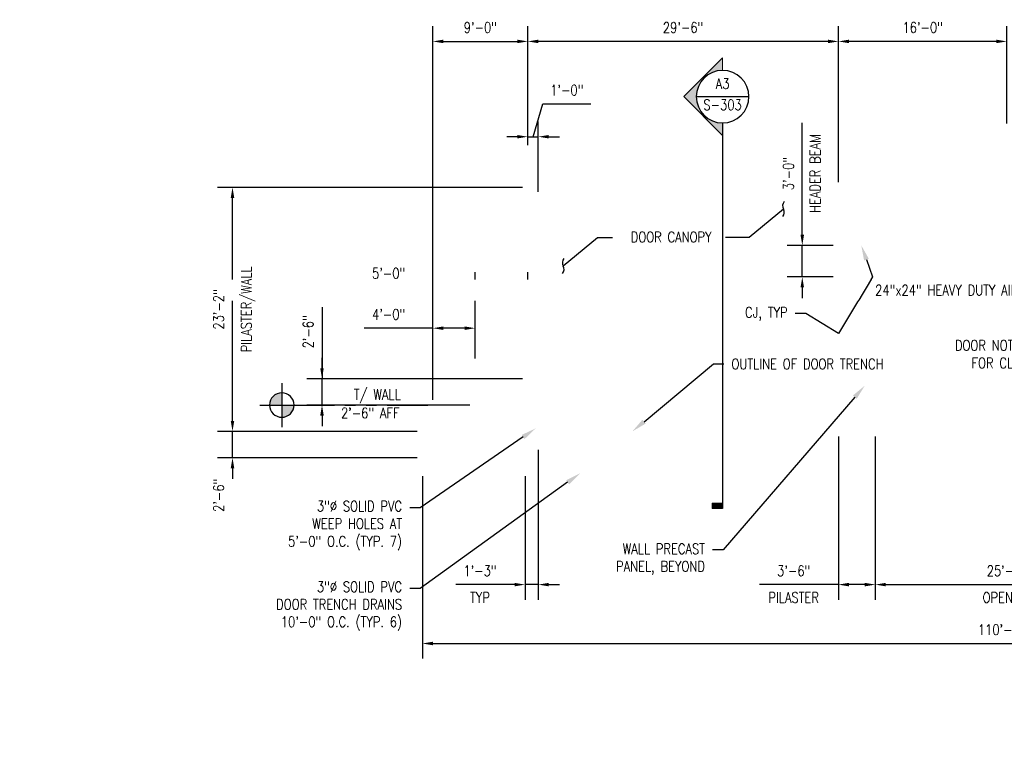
# Model space of a CAD drawing. Header units: inches. Extents: x -23263 to 12194, y -1275 to 507.
# Tile 6 of 8: x -1125 to -3, y -367 to 469. Entities that reach past the tile are written whole.
import ezdxf
from ezdxf import colors
from ezdxf.entities.mleader import LeaderData, LeaderLine
from ezdxf.enums import TextEntityAlignment as Align
from ezdxf.math import Vec2, Vec3

# ---------------------------------------------------------------- set-up
doc = ezdxf.new("R2010")
doc.units = ezdxf.units.IN
doc.header["$MEASUREMENT"] = 0
doc.linetypes.add('PHANTOM2', pattern=[1.25, 0.625, -0.125, 0.125, -0.125, 0.125, -0.125])
doc.layers.add('S-ANNO-DIMS', color=1, linetype='Continuous')
doc.layers.add('S-ANNO-TEXT', color=2, linetype='Continuous')
doc.layers.add('S-ANNO-SYMB', color=2, linetype='Continuous', lineweight=25)
doc.styles.add('Annotative', font='romans.shx', dxfattribs={"width": 0.8, "height": 0.125})
doc.styles.add('HDRSTD', font='romans.shx', dxfattribs={"height": 3})
doc.styles.get("Standard").update_dxf_attribs({"font": 'romans.shx', "width": 0.8})
doc.dimstyles.new('Annotative', dxfattribs={"dimscale": 0, "dimtxt": 0.125, "dimasz": 0.125, "dimexe": 0.179688, "dimexo": 0.0625, "dimgap": 0.09, "dimtad": 1, "dimdec": 3, "dimzin": 3, "dimdsep": 46, "dimlunit": 4, "dimtxsty": 'Annotative', "dimcen": 0.09, "dimclrt": 2, "dimazin": 2, "dimtfac": 1, "dimtdec": 3, "dimtmove": 1, "dimatfit": 3, "dimfxl": 1, "dimtfill": 1, "dimfrac": 2, "dimtolj": 1, "dimtzin": 0, "dimarcsym": 0})

# ---------------------------------------------------------------- blocks, each defined once
blk = doc.blocks.new('*D7')
at = {"layer": 'Defpoints', "color": 0, "transparency": 16777216}
for p in [(654, -30), (-666, -45), (654, -241.7)]:
    blk.add_point(p, dxfattribs=at)
at = {"layer": 'S-ANNO-DIMS', "color": 0, "lineweight": -2, "transparency": 16777216}
for p, q in [((654, -36), (654, -258.9)), ((-666, -51), (-666, -258.9)), ((-654, -241.7), (642, -241.7))]:
    blk.add_line(p, q, dxfattribs=at)
at = {"layer": 'S-ANNO-DIMS', "color": 0, "transparency": 16777216}
for points in [[(-654, -239.7), (-654, -243.7), (-666, -241.7)], [(642, -239.7), (642, -243.7), (654, -241.7)]]:
    blk.add_solid(points, dxfattribs=at)
at = {"layer": 'S-ANNO-DIMS', "color": 2, "transparency": 16777216, "insert": (-6, -225.9), "char_height": 12, "attachment_point": 5, "style": 'Annotative', "bg_fill": 3, "box_fill_scale": 1.25, "bg_fill_color": 256, "bg_fill_true_color": 13158600, "bg_fill_transparency": 0}
blk.add_mtext('\\A1;110\'-0"', dxfattribs=at)
blk = doc.blocks.new('*D8')
at = {"layer": 'Defpoints', "color": 0, "transparency": 16777216}
for p in [(-150, 0), (150, 0), (150, -174.6)]:
    blk.add_point(p, dxfattribs=at)
at = {"layer": 'S-ANNO-DIMS', "color": 0, "lineweight": -2, "transparency": 16777216}
for p, q in [((-150, -6), (-150, -191.9)), ((150, -6), (150, -191.9)), ((-138, -174.6), (138, -174.6))]:
    blk.add_line(p, q, dxfattribs=at)
at = {"layer": 'S-ANNO-DIMS', "color": 0, "transparency": 16777216}
for points in [[(-138, -172.6), (-138, -176.6), (-150, -174.6)], [(138, -172.6), (138, -176.6), (150, -174.6)]]:
    blk.add_solid(points, dxfattribs=at)
at = {"layer": 'S-ANNO-DIMS', "color": 2, "transparency": 16777216, "char_height": 12, "attachment_point": 5, "style": 'Annotative', "bg_fill": 3, "box_fill_scale": 1.25, "bg_fill_color": 256, "bg_fill_true_color": 13158600, "bg_fill_transparency": 0}
for s, insert in [('\\A1;25\'-0"', (0, -158.9)), ('\\A1;OPENING', (0, -189.3))]:
    blk.add_mtext(s, dxfattribs=dict(at, insert=insert))
blk = doc.blocks.new('*D13')
at = {"layer": 'Defpoints', "color": 0, "transparency": 16777216}
for p in [(-192, 444.4), (0, 344.8), (-192, 278)]:
    blk.add_point(p, dxfattribs=at)
at = {"layer": 'S-ANNO-DIMS', "color": 0, "lineweight": -2, "transparency": 16777216}
for p, q in [((-192, 284), (-192, 461.6)), ((0, 350.8), (0, 461.6)), ((-12, 444.4), (-180, 444.4))]:
    blk.add_line(p, q, dxfattribs=at)
at = {"layer": 'S-ANNO-DIMS', "color": 0, "transparency": 16777216}
for points in [[(-180, 446.4), (-180, 442.4), (-192, 444.4)], [(-12, 446.4), (-12, 442.4), (0, 444.4)]]:
    blk.add_solid(points, dxfattribs=at)
at = {"layer": 'S-ANNO-DIMS', "color": 2, "transparency": 16777216, "insert": (-96, 460.2), "char_height": 12, "attachment_point": 5, "style": 'Annotative', "bg_fill": 3, "box_fill_scale": 1.25, "bg_fill_color": 256, "bg_fill_true_color": 13158600, "bg_fill_transparency": 0}
blk.add_mtext('\\A1;16\'-0"', dxfattribs=at)
blk = doc.blocks.new('*D14')
at = {"layer": 'Defpoints', "color": 0, "transparency": 16777216}
for p in [(-546, 444.4), (-546, 320), (-192, 278)]:
    blk.add_point(p, dxfattribs=at)
at = {"layer": 'S-ANNO-DIMS', "color": 0, "lineweight": -2, "transparency": 16777216}
for p, q in [((-546, 326), (-546, 461.6)), ((-192, 284), (-192, 461.6)), ((-204, 444.4), (-534, 444.4))]:
    blk.add_line(p, q, dxfattribs=at)
at = {"layer": 'S-ANNO-DIMS', "color": 0, "transparency": 16777216}
for points in [[(-534, 446.4), (-534, 442.4), (-546, 444.4)], [(-204, 446.4), (-204, 442.4), (-192, 444.4)]]:
    blk.add_solid(points, dxfattribs=at)
at = {"layer": 'S-ANNO-DIMS', "color": 2, "transparency": 16777216, "insert": (-369, 460.2), "char_height": 12, "attachment_point": 5, "style": 'Annotative', "bg_fill": 3, "box_fill_scale": 1.25, "bg_fill_color": 256, "bg_fill_true_color": 13158600, "bg_fill_transparency": 0}
blk.add_mtext('\\A1;29\'-6"', dxfattribs=at)
blk = doc.blocks.new('*D15')
at = {"layer": 'Defpoints', "color": 0, "transparency": 16777216}
for p in [(-654, 117.6), (-606, 77), (-654, 30)]:
    blk.add_point(p, dxfattribs=at)
at = {"layer": 'S-ANNO-DIMS', "color": 0, "lineweight": -2, "transparency": 16777216}
for p, q in [((-654, 36), (-654, 134.8)), ((-606, 83), (-606, 134.8)), ((-654, 117.6), (-732.5, 117.6)), ((-618, 117.6), (-642, 117.6))]:
    blk.add_line(p, q, dxfattribs=at)
at = {"layer": 'S-ANNO-DIMS', "color": 0, "transparency": 16777216}
for points in [[(-642, 119.6), (-642, 115.6), (-654, 117.6)], [(-618, 119.6), (-618, 115.6), (-606, 117.6)]]:
    blk.add_solid(points, dxfattribs=at)
at = {"layer": 'S-ANNO-DIMS', "color": 2, "transparency": 16777216, "insert": (-704.5, 133.3), "char_height": 12, "attachment_point": 5, "style": 'Annotative', "bg_fill": 3, "box_fill_scale": 1.25, "bg_fill_color": 256, "bg_fill_true_color": 13158600, "bg_fill_transparency": 0}
blk.add_mtext('\\A1;4\'-0"', dxfattribs=at)
blk = doc.blocks.new('*D16')
at = {"layer": 'Defpoints', "color": 0, "transparency": 16777216}
for p in [(-546, 164.4), (-546, 154.3), (-606, 77)]:
    blk.add_point(p, dxfattribs=at)
at = {"layer": 'S-ANNO-DIMS', "color": 0, "lineweight": -2, "transparency": 16777216}
for p, q in [((-606, 83), (-606, 181.6)), ((-546, 160.3), (-546, 181.6)), ((-732.5, 164.4), (-606, 164.4)), ((-594, 164.4), (-558, 164.4))]:
    blk.add_line(p, q, dxfattribs=at)
at = {"layer": 'S-ANNO-DIMS', "color": 0, "transparency": 16777216}
for points in [[(-594, 166.4), (-594, 162.4), (-606, 164.4)], [(-558, 166.4), (-558, 162.4), (-546, 164.4)]]:
    blk.add_solid(points, dxfattribs=at)
at = {"layer": 'S-ANNO-DIMS', "color": 2, "transparency": 16777216, "insert": (-704.5, 180.2), "char_height": 12, "attachment_point": 5, "style": 'Annotative', "bg_fill": 3, "box_fill_scale": 1.25, "bg_fill_color": 256, "bg_fill_true_color": 13158600, "bg_fill_transparency": 0}
blk.add_mtext('\\A1;5\'-0"', dxfattribs=at)
blk = doc.blocks.new('*D17')
at = {"layer": 'Defpoints', "color": 0, "transparency": 16777216}
for p in [(-192, 0), (-150, 0), (-192, -174.6)]:
    blk.add_point(p, dxfattribs=at)
at = {"layer": 'S-ANNO-DIMS', "color": 0, "lineweight": -2, "transparency": 16777216}
for p, q in [((-192, -6), (-192, -191.9)), ((-150, -6), (-150, -191.9)), ((-192, -174.6), (-282.1, -174.6)), ((-162, -174.6), (-180, -174.6))]:
    blk.add_line(p, q, dxfattribs=at)
at = {"layer": 'S-ANNO-DIMS', "color": 0, "transparency": 16777216}
for points in [[(-180, -172.6), (-180, -176.6), (-192, -174.6)], [(-162, -172.6), (-162, -176.6), (-150, -174.6)]]:
    blk.add_solid(points, dxfattribs=at)
at = {"layer": 'S-ANNO-DIMS', "color": 2, "transparency": 16777216, "char_height": 12, "attachment_point": 5, "style": 'Annotative', "bg_fill": 3, "box_fill_scale": 1.25, "bg_fill_color": 256, "bg_fill_true_color": 13158600, "bg_fill_transparency": 0}
for s, insert in [('\\A1;3\'-6"', (-243, -158.9)), ('\\A1;PILASTER', (-243, -189.3))]:
    blk.add_mtext(s, dxfattribs=dict(at, insert=insert))
blk = doc.blocks.new('*D44')
at = {"layer": 'Defpoints', "color": 0, "transparency": 16777216}
for p in [(-233.2, 212), (-192, 212), (-192, 176)]:
    blk.add_point(p, dxfattribs=at)
at = {"layer": 'S-ANNO-DIMS', "color": 0, "lineweight": -2, "transparency": 16777216}
for p, q in [((-233.2, 224), (-233.2, 351.6)), ((-198, 212), (-250.4, 212)), ((-233.2, 176), (-233.2, 212)), ((-198, 176), (-250.4, 176)), ((-233.2, 164), (-233.2, 152))]:
    blk.add_line(p, q, dxfattribs=at)
at = {"layer": 'S-ANNO-DIMS', "color": 0, "transparency": 16777216}
for points in [[(-235.2, 224), (-231.2, 224), (-233.2, 212)], [(-235.2, 164), (-231.2, 164), (-233.2, 176)]]:
    blk.add_solid(points, dxfattribs=at)
at = {"layer": 'S-ANNO-DIMS', "color": 2, "transparency": 16777216, "insert": (-249, 293.8), "char_height": 12, "attachment_point": 5, "rotation": 90, "style": 'Annotative', "bg_fill": 3, "box_fill_scale": 1.25, "bg_fill_color": 256, "bg_fill_true_color": 13158600, "bg_fill_transparency": 0}
blk.add_mtext('\\A1;3\'-0"', dxfattribs=at)
at = {"layer": 'S-ANNO-DIMS', "color": 2, "transparency": 16777216, "insert": (-218.6, 293.8), "char_height": 12, "attachment_point": 5, "rotation": 90, "style": 'Annotative', "bg_fill": 3, "box_fill_scale": 1.25, "bg_fill_color": 256, "bg_fill_true_color": 13158600, "bg_fill_transparency": 0}
blk.add_mtext('\\A1;HEADER BEAM', dxfattribs=at)
blk = doc.blocks.new('*D19')
at = {"layer": 'Defpoints', "color": 0, "transparency": 16777216}
for p in [(-882.4, 278), (-546, 278), (-666, 0)]:
    blk.add_point(p, dxfattribs=at)
at = {"layer": 'S-ANNO-DIMS', "color": 0, "lineweight": -2, "transparency": 16777216}
for p, q in [((-552, 278), (-899.6, 278)), ((-882.4, 12), (-882.4, 266)), ((-672, 0), (-899.6, 0))]:
    blk.add_line(p, q, dxfattribs=at)
at = {"layer": 'S-ANNO-DIMS', "color": 0, "transparency": 16777216}
for points in [[(-884.4, 266), (-880.4, 266), (-882.4, 278)], [(-884.4, 12), (-880.4, 12), (-882.4, 0)]]:
    blk.add_solid(points, dxfattribs=at)
at = {"layer": 'S-ANNO-DIMS', "color": 2, "transparency": 16777216, "char_height": 12, "attachment_point": 5, "rotation": 90, "style": 'Annotative', "bg_fill": 3, "box_fill_scale": 1.25, "bg_fill_color": 256, "bg_fill_true_color": 13158600, "bg_fill_transparency": 0}
for s, insert in [('\\A1;PILASTER/WALL', (-864.6, 139)), ('\\A1;23\'-2"', (-898.2, 139))]:
    blk.add_mtext(s, dxfattribs=dict(at, insert=insert))
blk = doc.blocks.new('*U28')
h = blk.add_hatch(color=256)
h.paths.add_polyline_path([(1.649, 0), (1.794, 0), (1.794, -0.145, -0.414214)])
h.paths.add_polyline_path([(1.794, 0.145, -0.414214), (1.939, 0), (1.794, 0)])
for p, q in [((1.794, 0.261), (1.794, -0.261)), ((2.055, 0), (1.533, 0))]:
    blk.add_line(p, q)
at = {"linetype": 'PHANTOM2'}
blk.add_line((1.794, 0), (0.062, 0), dxfattribs=at)
blk.add_circle((1.794, 0), 0.145)
for tag, p in [('RLINE_1', (0.297, 0.25)), ('RLINE_2', (0.297, 0.062)), ('RLINE_3', (0.297, -0.156))]:
    blk.add_attdef(tag, p, '', height=0.1)
blk = doc.blocks.new('_Integral')
at = {"color": 0, "linetype": 'ByBlock', "lineweight": -2}
for centre, start, end in [((0.445, -0.091), 102, 168), ((-0.445, 0.091), 282, 348)]:
    blk.add_arc(centre, 0.454, start, end, dxfattribs=at)
blk = doc.blocks.new('ELEVARROW')
at = {"lineweight": 9}
h = blk.add_hatch(color=256, dxfattribs=at)
edge = h.paths.add_edge_path(flags=0)
edge.add_line((0.46, 0), (0.312, 0))
edge.add_arc((0, 0), 0.312, 360, 540)
edge.add_line((-0.313, 0), (-0.46, 0))
edge.add_line((-0.46, 0), (0, 0.46))
edge.add_line((0, 0.46), (0.46, 0))
at = {"lineweight": 13}
blk.add_lwpolyline([(-0.46, 0), (-0.312, 0, -1), (0.312, 0), (0.46, 0), (0, 0.46)], format="xyb", close=True, dxfattribs=at)
blk = doc.blocks.new('Sectrinew')
at = {"lineweight": 9}
blk.add_hatch(color=256, dxfattribs=at).paths.add_polyline_path([(0, 0.125), (0, 0), (-0.0625, 0), (-0.0625, 0.125)], flags=0)
for p, q in [((0, 0.125), (-0.0625, 0.125)), ((-0.0625, 0.125), (-0.0625, 0)), ((0, 0), (0, 0.125)), ((-0.0625, 0), (0, 0))]:
    blk.add_line(p, q, dxfattribs=at)
blk = doc.blocks.new('*U34')
at = {"layer": 'S-ANNO-SYMB'}
for p, q in [((-0.312, 0), (0.312, 0)), ((0, -0.312), (0, -4.889))]:
    blk.add_line(p, q, dxfattribs=at)
blk.add_ellipse((0, 0), major_axis=(-0.221, 0.221), ratio=1, start_param=5.497787, end_param=11.780972, dxfattribs=at)
at = {"layer": 'S-ANNO-SYMB', "zscale": 0.03125, "rotation": 90.00000000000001}
blk.add_blockref('ELEVARROW', (0, 0), dxfattribs=at)
at = {"layer": 'S-ANNO-SYMB', "xscale": -1, "zscale": 0.03125, "rotation": 89.99999999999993}
blk.add_blockref('Sectrinew', (0, -4.889), dxfattribs=at)
at = {"layer": 'S-ANNO-TEXT', "style": 'HDRSTD'}
for tag, p in [('DET_NO', (0, 0.091)), ('REFSHT', (0, -0.096))]:
    blk.add_attdef(tag, text='', height=0.1, dxfattribs=at).set_placement(p, align=Align.MIDDLE_CENTER)
blk = doc.blocks.new('*D36')
at = {"layer": 'Defpoints', "color": 0, "transparency": 16777216}
for p in [(-666, 0), (-882.4, 0), (-666, -30)]:
    blk.add_point(p, dxfattribs=at)
at = {"layer": 'S-ANNO-DIMS', "color": 0, "lineweight": -2, "transparency": 16777216}
for p, q in [((-882.4, 12), (-882.4, 24)), ((-672, 0), (-899.6, 0)), ((-882.4, -30), (-882.4, 0)), ((-672, -30), (-899.6, -30)), ((-882.4, -42), (-882.4, -54))]:
    blk.add_line(p, q, dxfattribs=at)
at = {"layer": 'S-ANNO-DIMS', "color": 0, "transparency": 16777216}
for points in [[(-884.4, 12), (-880.4, 12), (-882.4, 0)], [(-884.4, -42), (-880.4, -42), (-882.4, -30)]]:
    blk.add_solid(points, dxfattribs=at)
at = {"layer": 'S-ANNO-DIMS', "color": 2, "transparency": 16777216, "insert": (-898.2, -72.9), "char_height": 12, "attachment_point": 5, "rotation": 90, "style": 'Annotative', "bg_fill": 3, "box_fill_scale": 1.25, "bg_fill_color": 256, "bg_fill_true_color": 13158600, "bg_fill_transparency": 0}
blk.add_mtext('\\A1;2\'-6"', dxfattribs=at)
blk = doc.blocks.new('*D40')
at = {"layer": 'Defpoints', "color": 0, "transparency": 16777216}
for p in [(-546, 444.4), (-546, 320), (-654, 30)]:
    blk.add_point(p, dxfattribs=at)
at = {"layer": 'S-ANNO-DIMS', "color": 0, "lineweight": -2, "transparency": 16777216}
for p, q in [((-654, 36), (-654, 461.6)), ((-546, 326), (-546, 461.6)), ((-642, 444.4), (-558, 444.4))]:
    blk.add_line(p, q, dxfattribs=at)
at = {"layer": 'S-ANNO-DIMS', "color": 0, "transparency": 16777216}
for points in [[(-642, 446.4), (-642, 442.4), (-654, 444.4)], [(-558, 446.4), (-558, 442.4), (-546, 444.4)]]:
    blk.add_solid(points, dxfattribs=at)
at = {"layer": 'S-ANNO-DIMS', "color": 2, "transparency": 16777216, "insert": (-600, 460.2), "char_height": 12, "attachment_point": 5, "style": 'Annotative', "bg_fill": 3, "box_fill_scale": 1.25, "bg_fill_color": 256, "bg_fill_true_color": 13158600, "bg_fill_transparency": 0}
blk.add_mtext('\\A1;9\'-0"', dxfattribs=at)
blk = doc.blocks.new('*D43')
at = {"layer": 'Defpoints', "color": 0, "transparency": 16777216}
for p in [(-534, 335.8), (-546, 320), (-534, 267)]:
    blk.add_point(p, dxfattribs=at)
at = {"layer": 'S-ANNO-DIMS', "color": 0, "lineweight": -2, "transparency": 16777216}
for p, q in [((-540, 335.8), (-528.8, 373.2)), ((-528.8, 373.2), (-474, 373.2)), ((-546, 326), (-546, 353.1)), ((-534, 273), (-534, 353.1)), ((-558, 335.8), (-570, 335.8)), ((-546, 335.8), (-534, 335.8)), ((-546, 335.8), (-534, 335.8)), ((-522, 335.8), (-510, 335.8))]:
    blk.add_line(p, q, dxfattribs=at)
at = {"layer": 'S-ANNO-DIMS', "color": 0, "transparency": 16777216}
for points in [[(-558, 337.8), (-558, 333.8), (-546, 335.8)], [(-522, 337.8), (-522, 333.8), (-534, 335.8)]]:
    blk.add_solid(points, dxfattribs=at)
at = {"layer": 'S-ANNO-DIMS', "color": 2, "transparency": 16777216, "insert": (-501.4, 388.9), "char_height": 12, "attachment_point": 5, "style": 'Annotative', "bg_fill": 3, "box_fill_scale": 1.25, "bg_fill_color": 256, "bg_fill_true_color": 13158600, "bg_fill_transparency": 0}
blk.add_mtext('\\A1;1\'-0"', dxfattribs=at)
blk = doc.blocks.new('*D45')
at = {"layer": 'Defpoints', "color": 0, "transparency": 16777216}
for p in [(-780.4, 60), (-546, 60), (-606, 30)]:
    blk.add_point(p, dxfattribs=at)
at = {"layer": 'S-ANNO-DIMS', "color": 0, "lineweight": -2, "transparency": 16777216}
for p, q in [((-780.4, 141.6), (-780.4, 60)), ((-780.4, 72), (-780.4, 84)), ((-552, 60), (-797.7, 60)), ((-780.4, 30), (-780.4, 60)), ((-780.4, 30), (-780.4, 60)), ((-612, 30), (-797.7, 30)), ((-780.4, 18), (-780.4, 6))]:
    blk.add_line(p, q, dxfattribs=at)
at = {"layer": 'S-ANNO-DIMS', "color": 0, "transparency": 16777216}
for points in [[(-782.4, 72), (-778.4, 72), (-780.4, 60)], [(-782.4, 18), (-778.4, 18), (-780.4, 30)]]:
    blk.add_solid(points, dxfattribs=at)
at = {"layer": 'S-ANNO-DIMS', "color": 2, "transparency": 16777216, "insert": (-796.2, 113.5), "char_height": 12, "attachment_point": 5, "rotation": 90, "style": 'Annotative', "bg_fill": 3, "box_fill_scale": 1.25, "bg_fill_color": 256, "bg_fill_true_color": 13158600, "bg_fill_transparency": 0}
blk.add_mtext('\\A1;2\'-6"', dxfattribs=at)
blk = doc.blocks.new('*D46')
at = {"layer": 'Defpoints', "color": 0, "transparency": 16777216}
for p in [(-534, -15), (-549, -45), (-549, -174.6)]:
    blk.add_point(p, dxfattribs=at)
at = {"layer": 'S-ANNO-DIMS', "color": 0, "lineweight": -2, "transparency": 16777216}
for p, q in [((-534, -21), (-534, -191.9)), ((-549, -51), (-549, -191.9)), ((-561, -174.6), (-627.8, -174.6)), ((-534, -174.6), (-549, -174.6)), ((-522, -174.6), (-510, -174.6))]:
    blk.add_line(p, q, dxfattribs=at)
at = {"layer": 'S-ANNO-DIMS', "color": 0, "transparency": 16777216}
for points in [[(-561, -172.6), (-561, -176.6), (-549, -174.6)], [(-522, -172.6), (-522, -176.6), (-534, -174.6)]]:
    blk.add_solid(points, dxfattribs=at)
at = {"layer": 'S-ANNO-DIMS', "color": 2, "transparency": 16777216, "char_height": 12, "attachment_point": 5, "style": 'Annotative', "bg_fill": 3, "box_fill_scale": 1.25, "bg_fill_color": 256, "bg_fill_true_color": 13158600, "bg_fill_transparency": 0}
for s, insert in [('\\A1;1\'-3"', (-600.4, -158.9)), ('\\A1;TYP', (-600.4, -189.3))]:
    blk.add_mtext(s, dxfattribs=dict(at, insert=insert))

msp = doc.modelspace()

# ---------------------------------------------------------------- texts
at = {"layer": 'S-ANNO-TEXT', "color": 2, "char_height": 12, "attachment_point": 5, "style": 'Annotative', "bg_fill": 3, "box_fill_scale": 1.5, "bg_fill_color": 256, "bg_fill_transparency": 0}
for s, insert in [('DOOR CANOPY', (-382.6008, 221.5)), ('DOOR NOT SHOWN\\PFOR CLARITY', (0, 88))]:
    msp.add_mtext(s, dxfattribs=dict(at, insert=insert))

# ---------------------------------------------------------------- dimensions: what is measured, and where the dimension line sits
at = {"layer": 'S-ANNO-DIMS'}
for base, p1, p2, picture, middle in [((-192, 444.3756), (0, 344.7758), (-192, 278), '*D13', (-96, 460.1585)), ((654, -241.6729), (-666, -45), (654, -30), '*D7', (-6, -225.8901))]:
    dim = msp.add_linear_dim(base=base, p1=p1, p2=p2, dimstyle='Annotative', override={"dimpost": '\\X'}, dxfattribs=at)
    dim.commit()
    dim.dimension.update_dxf_attribs({"geometry": picture, "text_midpoint": middle})
dim = msp.add_linear_dim(base=(-654, 117.5568), p1=(-606, 76.9574), p2=(-654, 30), dimstyle='Annotative', override={"dimpost": '\\X'}, dxfattribs=at)
dim.commit()
dim.dimension.update_dxf_attribs({"geometry": '*D15', "text_midpoint": (-704.4673, 117.5568), "dimtype": 160})

# ---------------------------------------------------------------- next in the draw order: dimensions: what is measured, and where the dimension line sits
dim = msp.add_linear_dim(base=(-546, 444.3756), p1=(-192, 278), p2=(-546, 320), dimstyle='Annotative', override={"dimpost": '\\X'}, dxfattribs=at)
dim.commit()
dim.dimension.update_dxf_attribs({"geometry": '*D14', "text_midpoint": (-369, 460.1585)})
dim = msp.add_linear_dim(base=(-546, 164.3894), p1=(-606, 76.9574), p2=(-546, 154.2844), dimstyle='Annotative', override={"dimpost": '\\X'}, dxfattribs=at)
dim.commit()
dim.dimension.update_dxf_attribs({"geometry": '*D16', "text_midpoint": (-704.4673, 180.1722), "dimtype": 160})
dim = msp.add_linear_dim(base=(150, -174.6398), p1=(-150, 0), p2=(150, 0), text='<>\\XOPENING', dimstyle='Annotative', override={"dimpost": '\\X'}, dxfattribs=at)
dim.commit()
dim.dimension.update_dxf_attribs({"geometry": '*D8', "text_midpoint": (0, -174.6398)})

# ---------------------------------------------------------------- next in the draw order: leaders
ml = msp.add_multileader_mtext('Standard', dxfattribs=at)
ml.set_content('', color=2, style='Annotative')
ml.set_leader_properties()
ml.set_arrow_properties(name='INTEGRAL')
ml.build(insert=Vec2(0, 0))
ml.multileader.update_dxf_attribs({"dogleg_length": 0.125, "arrow_head_size": 17.28, "scale": 96})
ctx = ml.context
ctx.base_point, ctx.scale, ctx.char_height, ctx.arrow_head_size, ctx.landing_gap_size, ctx.plane_origin = Vec3(-337.8951, 220.8848), 96, 12, 17.28, 8.64, Vec3(-254.7365, 195.0407)
ctx.text_align_type = 2
notes = []
notes.append((ctx, [(0, (1, 1, 0), (-293.7075, 220.8848), (-1, 0), 26.9076, [(0, [(-254.7365, 253.2863)], 0, [])])]))
ctx.mtext.insert, ctx.mtext.alignment, ctx.mtext.flow_direction = Vec3(-329.2551, 226.8848), 3, 5
ml = msp.add_multileader_mtext('Standard', dxfattribs=at)
ml.set_content('', color=2, style='Annotative')
ml.set_leader_properties()
ml.set_arrow_properties(name='INTEGRAL')
ml.build(insert=Vec2(0, 0))
ml.multileader.update_dxf_attribs({"dogleg_length": 0.125, "arrow_head_size": 17.28, "scale": 96})
ctx = ml.context
ctx.base_point, ctx.scale, ctx.char_height, ctx.arrow_head_size, ctx.landing_gap_size, ctx.plane_origin = Vec3(-449.2882, 220.8848), 96, 12, 17.28, 8.64, Vec3(-505.5402, 246.7289)
notes.append((ctx, [(0, (1, 1, 0), (-466.5692, 220.8848), (1, 0), 17.2809, [(0, [(-505.5402, 188.4832)], 0, [])])]))
ctx.mtext.insert, ctx.mtext.flow_direction = Vec3(-440.6482, 226.8848), 5
at = {"layer": 'S-ANNO-TEXT'}
ml = msp.add_multileader_mtext('Standard', dxfattribs=at)
ml.set_content('3"%%C SOLID PVC \\PDOOR TRENCH DRAINS\\P10\'-0" O.C. (TYP. 6)', color=2, style='Annotative')
ml.set_leader_properties(color=1)
ml.build(insert=Vec2(0, 0))
ml.multileader.update_dxf_attribs({"dogleg_length": 0.125, "arrow_head_size": 17.28, "scale": 96})
ctx = ml.context
ctx.base_point, ctx.scale, ctx.char_height, ctx.arrow_head_size, ctx.landing_gap_size, ctx.plane_origin = Vec3(-858.6929, -179.0602), 96, 12, 17.28, 8.64, Vec3(-607.0437, -236.7569)
ctx.text_align_type = 2
notes.append((ctx, [(0, (1, 1, 0), (-668.4986, -179.0602), (-1, 0), 12, [(0, [(-486.5374, -47.9072)], 0, [])])]))
ctx.mtext.insert, ctx.mtext.alignment, ctx.mtext.flow_direction = Vec3(-689.1386, -171.0602), 3, 5
for ctx, leaders in notes:
    for number, flags, end, landing, length, lines in leaders:
        leader = LeaderData()
        leader.index, (leader.has_last_leader_line, leader.has_dogleg_vector, leader.attachment_direction) = number, flags
        leader.last_leader_point, leader.dogleg_vector, leader.dogleg_length = Vec3(end), Vec3(landing), length
        for number, points, colour, breaks in lines:
            line = LeaderLine()
            line.index, line.vertices, line.color, line.breaks = number, Vec3.list(points), colors.encode_raw_color(colour), breaks
            leader.lines.append(line)
        ctx.leaders.append(leader)

# ---------------------------------------------------------------- next in the draw order: dimensions: what is measured, and where the dimension line sits
at = {"layer": 'S-ANNO-DIMS'}
dim = msp.add_linear_dim(base=(-882.3843, 278), p1=(-666, 0), p2=(-546, 278), angle=90, text='<>\\XPILASTER/WALL', dimstyle='Annotative', override={"dimpost": '\\X'}, dxfattribs=at)
dim.commit()
dim.dimension.update_dxf_attribs({"geometry": '*D19', "text_midpoint": (-882.3843, 139)})
dim = msp.add_linear_dim(base=(-192, -174.6398), p1=(-150, 0), p2=(-192, 0), text='<>\\XPILASTER', dimstyle='Annotative', override={"dimpost": '\\X'}, dxfattribs=at)
dim.commit()
dim.dimension.update_dxf_attribs({"geometry": '*D17', "text_midpoint": (-243.04, -174.6398)})

# ---------------------------------------------------------------- next in the draw order: block references
at = {"layer": 'S-ANNO-SYMB', "linetype": 'Continuous', "lineweight": 0}
ref = msp.add_blockref('*U28', (-654, 30), dxfattribs=dict(at, xscale=-96, yscale=96, zscale=96))
ref.add_attrib('RLINE_2', 'T/ WALL', (-744.188, 36), dxfattribs={"layer": '0', "height": 12, "width": 0.8})
ref.add_attrib('RLINE_3', '2\'-6" AFF', (-758.8166, 15), dxfattribs={"layer": '0', "height": 12, "width": 0.8})

# ---------------------------------------------------------------- next in the draw order: leaders
at = {"layer": 'S-ANNO-TEXT'}
ml = msp.add_multileader_mtext('Standard', dxfattribs=at)
ml.set_content('WALL PRECAST\\PPANEL, BEYOND', color=2, style='Annotative')
ml.set_leader_properties(color=1)
ml.build(insert=Vec2(0, 0))
ml.multileader.update_dxf_attribs({"dogleg_length": 0.125, "arrow_head_size": 17.28, "scale": 96})
ctx = ml.context
ctx.base_point, ctx.scale, ctx.char_height, ctx.arrow_head_size, ctx.landing_gap_size, ctx.plane_origin = Vec3(-464.2549, -134.9804), 96, 12, 17.28, 8.64, Vec3(-273.9771, -161.6801)
ctx.text_align_type = 2
notes = []
notes.append((ctx, [(0, (1, 1, 0), (-323.432, -134.9804), (-1, 0), 12, [(0, [(-162, 52.1444)], 0, [])])]))
ctx.mtext.insert, ctx.mtext.alignment, ctx.mtext.flow_direction = Vec3(-344.072, -127.8376), 3, 5
ml = msp.add_multileader_mtext('Standard', dxfattribs=at)
ml.set_content('3"%%C SOLID PVC \\PWEEP HOLES AT\\P5\'-0" O.C. (TYP. 7)', color=2, style='Annotative')
ml.set_leader_properties(color=1)
ml.build(insert=Vec2(0, 0))
ml.multileader.update_dxf_attribs({"dogleg_length": 0.125, "arrow_head_size": 17.28, "scale": 96})
ctx = ml.context
ctx.base_point, ctx.scale, ctx.char_height, ctx.arrow_head_size, ctx.landing_gap_size, ctx.plane_origin = Vec3(-844.9786, -87.1999), 96, 12, 17.28, 8.64, Vec3(-607.0437, -161.6801)
ctx.text_align_type = 2
notes.append((ctx, [(0, (1, 1, 0), (-668.4986, -87.1999), (-1, 0), 12, [(0, [(-536.9839, 3.4294)], 0, [])])]))
ctx.mtext.insert, ctx.mtext.alignment, ctx.mtext.flow_direction = Vec3(-689.1386, -79.1999), 3, 5
for ctx, leaders in notes:
    for number, flags, end, landing, length, lines in leaders:
        leader = LeaderData()
        leader.index, (leader.has_last_leader_line, leader.has_dogleg_vector, leader.attachment_direction) = number, flags
        leader.last_leader_point, leader.dogleg_vector, leader.dogleg_length = Vec3(end), Vec3(landing), length
        for number, points, colour, breaks in lines:
            line = LeaderLine()
            line.index, line.vertices, line.color, line.breaks = number, Vec3.list(points), colors.encode_raw_color(colour), breaks
            leader.lines.append(line)
        ctx.leaders.append(leader)

# ---------------------------------------------------------------- next in the draw order: dimensions: what is measured, and where the dimension line sits
at = {"layer": 'S-ANNO-DIMS'}
dim = msp.add_linear_dim(base=(-882.3843, 0), p1=(-666, -30), p2=(-666, 0), angle=90, dimstyle='Annotative', override={"dimpost": '\\X'}, dxfattribs=at)
dim.commit()
dim.dimension.update_dxf_attribs({"geometry": '*D36', "text_midpoint": (-882.3843, -72.9029), "dimtype": 160})
dim = msp.add_linear_dim(base=(-549, -174.6398), p1=(-534, -15), p2=(-549, -45), text='<>\\XTYP', dimstyle='Annotative', override={"dimpost": '\\X'}, dxfattribs=at)
dim.commit()
dim.dimension.update_dxf_attribs({"geometry": '*D46', "text_midpoint": (-600.3829, -174.6398)})

# ---------------------------------------------------------------- next in the draw order: leaders
at = {"layer": 'S-ANNO-TEXT'}
ml = msp.add_multileader_mtext('Standard', dxfattribs=at)
ml.set_content('24"x24" HEAVY DUTY AIR VENTILATION LOUVER', color=2, style='Annotative')
ml.set_leader_properties(color=1)
ml.build(insert=Vec2(0, 0))
ml.multileader.update_dxf_attribs({"dogleg_length": 0.125, "arrow_head_size": 17.28, "scale": 96})
ctx = ml.context
ctx.base_point, ctx.scale, ctx.char_height, ctx.arrow_head_size, ctx.landing_gap_size, ctx.plane_origin = Vec3(-99.6447, 161.0129), 96, 12, 17.28, 8.64, Vec3(145.305, -161.6801)
ctx.text_align_type = 1
notes = []
notes.append((ctx, [(0, (1, 1, 0), (138.35, 161.0129), (-1, 0), 37.4005, [(0, [(234.4016, 35.2)], 0, [])])]))
ctx.mtext.insert, ctx.mtext.width, ctx.mtext.defined_height, ctx.mtext.alignment, ctx.mtext.flow_direction = Vec3(0.6524, 167.0129), 192.114075, 264.5064, 2, 5
ctx.mtext.has_bg_fill, ctx.mtext.bg_color, ctx.mtext.bg_scale_factor, ctx.mtext.bg_transparency, ctx.mtext.use_window_bg_color = 1, -1027028792, 1.5, 0, 1
for ctx, leaders in notes:
    for number, flags, end, landing, length, lines in leaders:
        leader = LeaderData()
        leader.index, (leader.has_last_leader_line, leader.has_dogleg_vector, leader.attachment_direction) = number, flags
        leader.last_leader_point, leader.dogleg_vector, leader.dogleg_length = Vec3(end), Vec3(landing), length
        for number, points, colour, breaks in lines:
            line = LeaderLine()
            line.index, line.vertices, line.color, line.breaks = number, Vec3.list(points), colors.encode_raw_color(colour), breaks
            leader.lines.append(line)
        ctx.leaders.append(leader)

# ---------------------------------------------------------------- next in the draw order: block references
at = {"layer": 'S-ANNO-SYMB'}
ref = msp.add_blockref('*U34', (-323.9774, 381.4418), dxfattribs=dict(at, xscale=96, yscale=96, zscale=96))
ref.add_attrib('REFSHT', 'S-303', dxfattribs={"layer": '0', "color": 1, "height": 12, "style": 'Annotative', "width": 0.800781}).set_placement((-323.9774, 372.2109), align=Align.MIDDLE_CENTER)
ref.add_attrib('DET_NO', 'A3', dxfattribs={"layer": '0', "color": 1, "height": 12, "style": 'Annotative', "width": 0.800781}).set_placement((-323.9774, 390.2039), align=Align.CENTER)

# ---------------------------------------------------------------- next in the draw order: dimensions: what is measured, and where the dimension line sits
at = {"layer": 'S-ANNO-DIMS'}
dim = msp.add_linear_dim(base=(-546, 444.3756), p1=(-654, 30), p2=(-546, 320), angle=180, dimstyle='Annotative', override={"dimpost": '\\X'}, dxfattribs=at)
dim.commit()
dim.dimension.update_dxf_attribs({"geometry": '*D40', "text_midpoint": (-600, 460.1585)})
dim = msp.add_linear_dim(base=(-233.1965, 212), p1=(-192, 176), p2=(-192, 212), angle=90, text='<>\\XHEADER BEAM', dimstyle='Annotative', override={"dimpost": '\\X'}, dxfattribs=at)
dim.commit()
dim.dimension.update_dxf_attribs({"geometry": '*D44', "text_midpoint": (-233.1965, 293.7829)})

# ---------------------------------------------------------------- next in the draw order: leaders
at = {"layer": 'S-ANNO-TEXT'}
ml = msp.add_multileader_mtext('Standard', dxfattribs=at)
ml.set_content('OUTLINE OF DOOR TRENCH ', color=2, style='Annotative')
ml.set_leader_properties(color=1)
ml.build(insert=Vec2(0, 0))
ml.multileader.update_dxf_attribs({"dogleg_length": 0.125, "arrow_head_size": 17.28, "scale": 96})
ctx = ml.context
ctx.base_point, ctx.scale, ctx.char_height, ctx.arrow_head_size, ctx.landing_gap_size, ctx.plane_origin = Vec3(-322.494, 76.8631), 96, 12, 17.28, 8.64, Vec3(-480.5569, 32.0495)
notes = []
notes.append((ctx, [(0, (1, 1, 0), (-334.494, 76.8631), (1, 0), 12, [(0, [(-426.7988, 0)], 0, [])])]))
ctx.mtext.insert, ctx.mtext.width, ctx.mtext.flow_direction = Vec3(-313.854, 82.8631), 130.292213, 5
for ctx, leaders in notes:
    for number, flags, end, landing, length, lines in leaders:
        leader = LeaderData()
        leader.index, (leader.has_last_leader_line, leader.has_dogleg_vector, leader.attachment_direction) = number, flags
        leader.last_leader_point, leader.dogleg_vector, leader.dogleg_length = Vec3(end), Vec3(landing), length
        for number, points, colour, breaks in lines:
            line = LeaderLine()
            line.index, line.vertices, line.color, line.breaks = number, Vec3.list(points), colors.encode_raw_color(colour), breaks
            leader.lines.append(line)
        ctx.leaders.append(leader)

# ---------------------------------------------------------------- next in the draw order: dimensions: what is measured, and where the dimension line sits
at = {"layer": 'S-ANNO-DIMS'}
dim = msp.add_linear_dim(base=(-534, 335.8128), p1=(-546, 320), p2=(-534, 267), dimstyle='Annotative', override={"dimpost": '\\X'}, dxfattribs=at)
dim.commit()
dim.dimension.update_dxf_attribs({"geometry": '*D43', "text_midpoint": (-520.1541, 388.9485)})
dim = msp.add_linear_dim(base=(-780.4026, 60), p1=(-606, 30), p2=(-546, 60), angle=90, dimstyle='Annotative', override={"dimpost": '\\X'}, dxfattribs=at)
dim.commit()
dim.dimension.update_dxf_attribs({"geometry": '*D45', "text_midpoint": (-780.4026, 113.5079), "dimtype": 160})

# ---------------------------------------------------------------- next in the draw order: leaders
at = {"layer": 'S-ANNO-TEXT'}
ml = msp.add_multileader_mtext('Standard', dxfattribs=at)
ml.set_content('CJ, TYP', color=2, style='Annotative')
ml.set_leader_properties(color=1)
ml.build(insert=Vec2(0, 0))
ml.multileader.update_dxf_attribs({"dogleg_length": 0.125, "arrow_head_size": 17.28, "scale": 96})
ctx = ml.context
ctx.base_point, ctx.scale, ctx.char_height, ctx.arrow_head_size, ctx.landing_gap_size, ctx.plane_origin = Vec3(-311.9535, 134.4691), 96, 12, 17.28, 8.64, Vec3(-273.9771, 264.9635)
ctx.text_align_type = 2
notes = []
notes.append((ctx, [(0, (1, 1, 0), (-229.1878, 134.4691), (-1, 0), 12, [(2, [(-165.9436, 212), (-153, 176), (-192, 111.3707)], 0, [])])]))
ctx.mtext.insert, ctx.mtext.alignment, ctx.mtext.flow_direction = Vec3(-249.8278, 141.612), 3, 5
for ctx, leaders in notes:
    for number, flags, end, landing, length, lines in leaders:
        leader = LeaderData()
        leader.index, (leader.has_last_leader_line, leader.has_dogleg_vector, leader.attachment_direction) = number, flags
        leader.last_leader_point, leader.dogleg_vector, leader.dogleg_length = Vec3(end), Vec3(landing), length
        for number, points, colour, breaks in lines:
            line = LeaderLine()
            line.index, line.vertices, line.color, line.breaks = number, Vec3.list(points), colors.encode_raw_color(colour), breaks
            leader.lines.append(line)
        ctx.leaders.append(leader)

doc.saveas('drawing.dxf')
